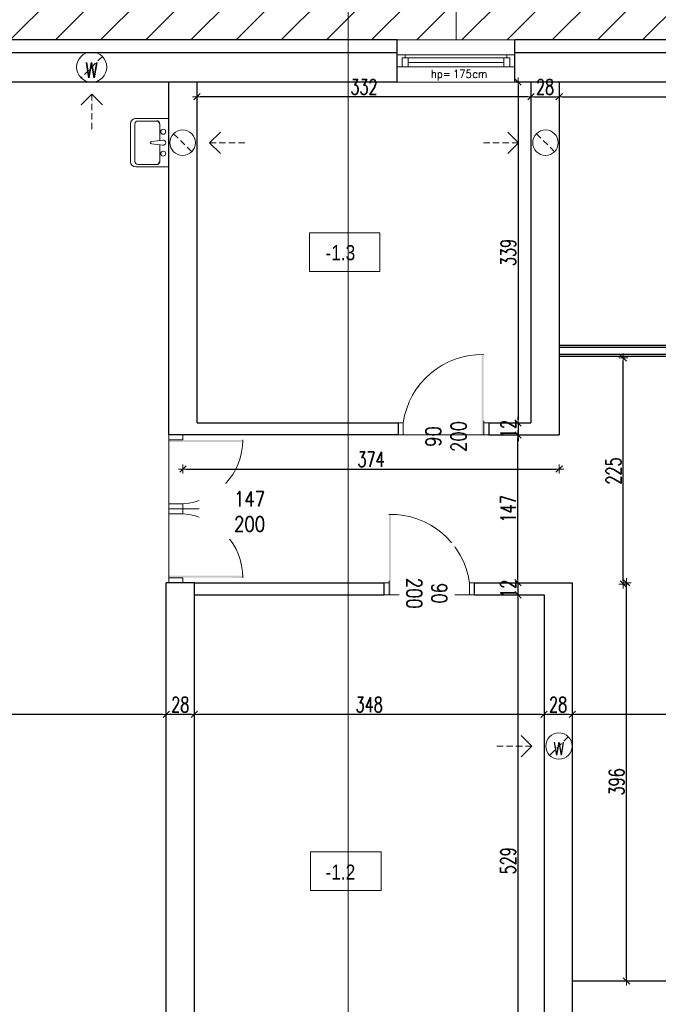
# Model space of a CAD drawing. Header units: millimetres. Extents: x 64838 to 107664, y -36848 to 0.
# Tile 21 of 109: x 68774 to 69408, y -30349 to -29370. Entities that reach past the tile are written whole.
import ezdxf

# ---------------------------------------------------------------- set-up
doc = ezdxf.new("R2010")
doc.units = ezdxf.units.MM
doc.linetypes.add('HIDDEN', pattern=[9.525, 6.35, -3.175])
doc.layers.get('Defpoints').update_dxf_attribs({"color": 30})
for name, color, linetype, lineweight in [('J opisy', 7, 'Continuous', 9), ('J stolarka_okna', 144, 'Continuous', 0), ('J wymiary', 1, 'Continuous', 9), ('OPIS', 7, 'Continuous', 5), ('sciany', 252, 'Continuous', 30)]:
    doc.layers.add(name, color=color, linetype=linetype, lineweight=lineweight)
doc.styles.add('ADESK2', font='simplex', dxfattribs={"width": 0.7})
doc.styles.add('MtXpl_simplex_shx', font='simplex.shx')
doc.styles.get("Standard").update_dxf_attribs({"font": 'arial.ttf'})
doc.dimstyles.new('1-100', dxfattribs={"dimscale": 1.5, "dimtxt": 10, "dimasz": 2, "dimexe": 1, "dimexo": 1, "dimgap": 1.5, "dimtad": 1, "dimdec": 0, "dimrnd": 0.5, "dimdsep": 46, "dimtxsty": 'ADESK2', "dimblk": 'wymiar', "dimcen": -1, "dimdle": 5, "dimse1": 1, "dimse2": 1, "dimclrd": 256, "dimclre": 256, "dimclrt": 256, "dimadec": 0, "dimazin": 0, "dimtfac": 1, "dimtdec": 0, "dimtix": 1, "dimtmove": 0, "dimatfit": 3, "dimfxl": 20, "dimfxlon": 1, "dimtolj": 1, "dimtzin": 0, "dimarcsym": 0})

# ---------------------------------------------------------------- blocks, each defined once
blk = doc.blocks.new('umywalka')
at = {"layer": 'J opisy'}
for p, q in [((71603.82, -25201.51), (71570.84, -25201.51)), ((71601.47, -25203.93), (71582.94, -25203.93)), ((71608.9, -25244.65), (71608.9, -25206.59)), ((71579.86, -25207.01), (71579.86, -25223.69)), ((71604.56, -25244.07), (71604.56, -25207.01)), ((71588.15, -25224.57), (71576.68, -25223.17)), ((71588.15, -25226.67), (71576.68, -25228.07)), ((71579.86, -25227.55), (71579.86, -25244.07)), ((71570.84, -25249.73), (71603.82, -25249.73)), ((71582.94, -25247.16), (71601.47, -25247.16))]:
    blk.add_line(p, q, dxfattribs=at)
for centre in [(71576.38, -25214.7), (71576.38, -25236.54)]:
    blk.add_circle(centre, 2.47, dxfattribs=at)
for centre, radius, start, end in [((71601.47, -25207.01), 3.09, 0, 90), ((71603.82, -25206.59), 5.07, 0, 90), ((71576.38, -25225.62), 2.47, 83.04224, 276.95776), ((71588.16, -25225.62), 1.04, 269.35285, 90.64715), ((71601.47, -25244.07), 3.09, 270, 0), ((71603.82, -25244.65), 5.07, 270, 0)]:
    blk.add_arc(centre, radius, start, end, dxfattribs=at)
blk = doc.blocks.new('umywalka prawidlowa')
at = {"layer": 'sciany', "color": 253}
for centre, start, end in [((71582.94, -25207.01), 90, 180), ((71582.94, -25244.07), 180, 270)]:
    blk.add_arc(centre, 3.09, start, end, dxfattribs=at)
at = {"layer": 'J wymiary'}
blk.add_blockref('umywalka', (0, 0), dxfattribs=at)
blk = doc.blocks.new('wymiar')
for p, q in [((1.5, 0), (-1.5, 0)), ((1.06, 1.06), (-1.06, -1.06)), ((0, 1.5), (0, -1.5))]:
    blk.add_line(p, q)
blk = doc.blocks.new('*D691')
at = {"layer": 'Defpoints', "color": 0, "ltscale": 4}
for p in [(69322.85, -30060.86), (69322.85, -30060.86), (69886.25, -30060.86)]:
    blk.add_point(p, dxfattribs=at)
at = {"layer": 'J wymiary', "lineweight": -2}
blk.add_line((69883.25, -30060.86), (69325.85, -30060.86), dxfattribs=at)
at = {"layer": 'J wymiary', "lineweight": -2, "ltscale": 4, "xscale": 3, "yscale": 3, "zscale": 3, "rotation": 180}
blk.add_blockref('wymiar', (69322.85, -30060.86), dxfattribs=at)
at = {"layer": 'J wymiary', "lineweight": -2, "ltscale": 4, "xscale": 3, "yscale": 3, "zscale": 3}
blk.add_blockref('wymiar', (69886.25, -30060.86), dxfattribs=at)
at = {"layer": 'J wymiary', "ltscale": 4, "insert": (69604.55, -30051.11), "char_height": 15, "attachment_point": 5, "style": 'ADESK2'}
blk.add_mtext('\\A1;564', dxfattribs=at)
blk = doc.blocks.new('*D692')
at = {"layer": 'Defpoints', "color": 0, "ltscale": 4}
for p in [(69135.03, -29706.3), (69373.65, -29706.3), (69135.03, -29931.3)]:
    blk.add_point(p, dxfattribs=at)
at = {"layer": 'J wymiary', "lineweight": -2}
blk.add_line((69373.65, -29928.3), (69373.65, -29709.3), dxfattribs=at)
at = {"layer": 'J wymiary', "lineweight": -2, "ltscale": 4, "xscale": 3, "yscale": 3, "zscale": 3}
for p, rotation in [((69373.65, -29706.3), 90), ((69373.65, -29931.3), 270)]:
    blk.add_blockref('wymiar', p, dxfattribs=dict(at, rotation=rotation))
at = {"layer": 'J wymiary', "ltscale": 4, "insert": (69363.9, -29818.8), "char_height": 15, "attachment_point": 5, "rotation": 90, "style": 'ADESK2'}
blk.add_mtext('\\A1;225', dxfattribs=at)
blk = doc.blocks.new('*D714')
at = {"layer": 'Defpoints', "color": 0, "ltscale": 4}
for p in [(69322.85, -29929.98), (69376.83, -29929.98), (69322.85, -30325.98)]:
    blk.add_point(p, dxfattribs=at)
at = {"layer": 'J wymiary', "lineweight": -2}
blk.add_line((69376.83, -30322.98), (69376.83, -29932.98), dxfattribs=at)
at = {"layer": 'J wymiary', "lineweight": -2, "ltscale": 4, "xscale": 3, "yscale": 3, "zscale": 3}
for p, rotation in [((69376.83, -29929.98), 90), ((69376.83, -30325.98), 270)]:
    blk.add_blockref('wymiar', p, dxfattribs=dict(at, rotation=rotation))
at = {"layer": 'J wymiary', "ltscale": 4, "insert": (69367.08, -30127.98), "char_height": 15, "attachment_point": 5, "rotation": 90, "style": 'ADESK2'}
blk.add_mtext('\\A1;396', dxfattribs=at)
blk = doc.blocks.new('*D715')
at = {"layer": 'Defpoints', "color": 0, "ltscale": 4}
for p in [(69268.93, -29782.98), (69287.6, -29782.98), (69287.6, -29929.98)]:
    blk.add_point(p, dxfattribs=at)
at = {"layer": 'J wymiary', "lineweight": -2}
blk.add_line((69268.93, -29926.98), (69268.93, -29785.98), dxfattribs=at)
at = {"layer": 'J wymiary', "lineweight": -2, "ltscale": 4, "xscale": 3, "yscale": 3, "zscale": 3}
for p, rotation in [((69268.93, -29782.98), 90), ((69268.93, -29929.98), 270)]:
    blk.add_blockref('wymiar', p, dxfattribs=dict(at, rotation=rotation))
at = {"layer": 'J wymiary', "ltscale": 4, "insert": (69259.18, -29856.48), "char_height": 15, "attachment_point": 5, "rotation": 90, "style": 'ADESK2'}
blk.add_mtext('\\A1;147', dxfattribs=at)
blk = doc.blocks.new('*D716')
at = {"layer": 'Defpoints', "color": 0, "ltscale": 4}
for p in [(68935.85, -29782.98), (69309.85, -29782.98), (69309.85, -29816.94)]:
    blk.add_point(p, dxfattribs=at)
at = {"layer": 'J wymiary', "lineweight": -2}
blk.add_line((68938.85, -29816.94), (69306.85, -29816.94), dxfattribs=at)
at = {"layer": 'J wymiary', "lineweight": -2, "ltscale": 4, "xscale": 3, "yscale": 3, "zscale": 3, "rotation": 180}
blk.add_blockref('wymiar', (68935.85, -29816.94), dxfattribs=at)
at = {"layer": 'J wymiary', "lineweight": -2, "ltscale": 4, "xscale": 3, "yscale": 3, "zscale": 3}
blk.add_blockref('wymiar', (69309.85, -29816.94), dxfattribs=at)
at = {"layer": 'J wymiary', "ltscale": 4, "insert": (69122.85, -29807.19), "char_height": 15, "attachment_point": 5, "style": 'ADESK2'}
blk.add_mtext('\\A1;374', dxfattribs=at)
blk = doc.blocks.new('*D717')
at = {"layer": 'Defpoints', "color": 0, "ltscale": 4}
for p in [(69294.85, -30060.86), (69322.85, -30060.86), (69294.85, -30092.77)]:
    blk.add_point(p, dxfattribs=at)
at = {"layer": 'J wymiary', "lineweight": -2}
blk.add_line((69319.85, -30060.86), (69297.85, -30060.86), dxfattribs=at)
at = {"layer": 'J wymiary', "lineweight": -2, "ltscale": 4, "xscale": 3, "yscale": 3, "zscale": 3, "rotation": 180}
blk.add_blockref('wymiar', (69294.85, -30060.86), dxfattribs=at)
at = {"layer": 'J wymiary', "lineweight": -2, "ltscale": 4, "xscale": 3, "yscale": 3, "zscale": 3}
blk.add_blockref('wymiar', (69322.85, -30060.86), dxfattribs=at)
at = {"layer": 'J wymiary', "ltscale": 4, "insert": (69308.85, -30051.11), "char_height": 15, "attachment_point": 5, "style": 'ADESK2'}
blk.add_mtext('\\A1;28', dxfattribs=at)
blk = doc.blocks.new('*D718')
at = {"layer": 'Defpoints', "color": 0, "ltscale": 4}
for p in [(68947.23, -30060.86), (68947.23, -30060.86), (69294.85, -30060.86)]:
    blk.add_point(p, dxfattribs=at)
at = {"layer": 'J wymiary', "lineweight": -2}
blk.add_line((69291.85, -30060.86), (68950.23, -30060.86), dxfattribs=at)
at = {"layer": 'J wymiary', "lineweight": -2, "ltscale": 4, "xscale": 3, "yscale": 3, "zscale": 3, "rotation": 180}
blk.add_blockref('wymiar', (68947.23, -30060.86), dxfattribs=at)
at = {"layer": 'J wymiary', "lineweight": -2, "ltscale": 4, "xscale": 3, "yscale": 3, "zscale": 3}
blk.add_blockref('wymiar', (69294.85, -30060.86), dxfattribs=at)
at = {"layer": 'J wymiary', "ltscale": 4, "insert": (69121.04, -30051.11), "char_height": 15, "attachment_point": 5, "style": 'ADESK2'}
blk.add_mtext('\\A1;348', dxfattribs=at)
blk = doc.blocks.new('*D719')
at = {"layer": 'Defpoints', "color": 0, "ltscale": 4}
for p in [(68919.23, -30060.86), (68919.23, -30060.86), (68947.23, -30060.86)]:
    blk.add_point(p, dxfattribs=at)
at = {"layer": 'J wymiary', "lineweight": -2}
blk.add_line((68944.23, -30060.86), (68922.23, -30060.86), dxfattribs=at)
at = {"layer": 'J wymiary', "lineweight": -2, "ltscale": 4, "xscale": 3, "yscale": 3, "zscale": 3, "rotation": 180}
blk.add_blockref('wymiar', (68919.23, -30060.86), dxfattribs=at)
at = {"layer": 'J wymiary', "lineweight": -2, "ltscale": 4, "xscale": 3, "yscale": 3, "zscale": 3}
blk.add_blockref('wymiar', (68947.23, -30060.86), dxfattribs=at)
at = {"layer": 'J wymiary', "ltscale": 4, "insert": (68933.23, -30051.11), "char_height": 15, "attachment_point": 5, "style": 'ADESK2'}
blk.add_mtext('\\A1;28', dxfattribs=at)
blk = doc.blocks.new('*D720')
at = {"layer": 'Defpoints', "color": 0, "ltscale": 4}
for p in [(68408.23, -30060.86), (68408.23, -30060.86), (68919.23, -30060.86)]:
    blk.add_point(p, dxfattribs=at)
at = {"layer": 'J wymiary', "lineweight": -2}
blk.add_line((68916.23, -30060.86), (68411.23, -30060.86), dxfattribs=at)
at = {"layer": 'J wymiary', "lineweight": -2, "ltscale": 4, "xscale": 3, "yscale": 3, "zscale": 3, "rotation": 180}
blk.add_blockref('wymiar', (68408.23, -30060.86), dxfattribs=at)
at = {"layer": 'J wymiary', "lineweight": -2, "ltscale": 4, "xscale": 3, "yscale": 3, "zscale": 3}
blk.add_blockref('wymiar', (68919.23, -30060.86), dxfattribs=at)
at = {"layer": 'J wymiary', "ltscale": 4, "insert": (68663.73, -30051.11), "char_height": 15, "attachment_point": 5, "style": 'ADESK2'}
blk.add_mtext('\\A1;511', dxfattribs=at)
blk = doc.blocks.new('*D722')
at = {"layer": 'Defpoints', "color": 0, "ltscale": 4}
for p in [(69281.85, -29431.98), (69269.04, -29770.98), (69281.85, -29770.98)]:
    blk.add_point(p, dxfattribs=at)
at = {"layer": 'J wymiary', "lineweight": -2}
blk.add_line((69269.04, -29434.98), (69269.04, -29767.98), dxfattribs=at)
at = {"layer": 'J wymiary', "lineweight": -2, "ltscale": 4, "xscale": 3, "yscale": 3, "zscale": 3}
for p, rotation in [((69269.04, -29431.98), 90), ((69269.04, -29770.98), 270)]:
    blk.add_blockref('wymiar', p, dxfattribs=dict(at, rotation=rotation))
at = {"layer": 'J wymiary', "ltscale": 4, "insert": (69259.29, -29601.48), "char_height": 15, "attachment_point": 5, "rotation": 90, "style": 'ADESK2'}
blk.add_mtext('\\A1;339', dxfattribs=at)
blk = doc.blocks.new('*D723')
at = {"layer": 'Defpoints', "color": 0, "ltscale": 4}
for p in [(69269.04, -29770.98), (69269.04, -29782.98), (69269.04, -29782.98)]:
    blk.add_point(p, dxfattribs=at)
at = {"layer": 'J wymiary', "lineweight": -2}
for p, q in [((69269.04, -29767.98), (69269.04, -29764.98)), ((69269.04, -29770.98), (69269.04, -29782.98)), ((69269.04, -29785.98), (69269.04, -29788.98))]:
    blk.add_line(p, q, dxfattribs=at)
at = {"layer": 'J wymiary', "lineweight": -2, "ltscale": 4, "xscale": 3, "yscale": 3, "zscale": 3}
for p, rotation in [((69269.04, -29770.98), 270), ((69269.04, -29782.98), 90)]:
    blk.add_blockref('wymiar', p, dxfattribs=dict(at, rotation=rotation))
at = {"layer": 'J wymiary', "ltscale": 4, "insert": (69259.29, -29776.98), "char_height": 15, "attachment_point": 5, "rotation": 90, "style": 'ADESK2'}
blk.add_mtext('\\A1;12', dxfattribs=at)
blk = doc.blocks.new('*D724')
at = {"layer": 'Defpoints', "color": 0, "ltscale": 4}
for p in [(69268.93, -29929.98), (69268.93, -29941.98), (69268.93, -29941.98)]:
    blk.add_point(p, dxfattribs=at)
at = {"layer": 'J wymiary', "lineweight": -2}
for p, q in [((69268.93, -29926.98), (69268.93, -29923.98)), ((69268.93, -29929.98), (69268.93, -29941.98)), ((69268.93, -29944.98), (69268.93, -29947.98))]:
    blk.add_line(p, q, dxfattribs=at)
at = {"layer": 'J wymiary', "lineweight": -2, "ltscale": 4, "xscale": 3, "yscale": 3, "zscale": 3}
for p, rotation in [((69268.93, -29929.98), 270), ((69268.93, -29941.98), 90)]:
    blk.add_blockref('wymiar', p, dxfattribs=dict(at, rotation=rotation))
at = {"layer": 'J wymiary', "ltscale": 4, "insert": (69259.18, -29935.98), "char_height": 15, "attachment_point": 5, "rotation": 90, "style": 'ADESK2'}
blk.add_mtext('\\A1;12', dxfattribs=at)
blk = doc.blocks.new('*D725')
at = {"layer": 'Defpoints', "color": 0, "ltscale": 4}
for p in [(69268.93, -29941.98), (69268.93, -30470.98), (69268.93, -30470.98)]:
    blk.add_point(p, dxfattribs=at)
at = {"layer": 'J wymiary', "lineweight": -2}
blk.add_line((69268.93, -29944.98), (69268.93, -30467.98), dxfattribs=at)
at = {"layer": 'J wymiary', "lineweight": -2, "ltscale": 4, "xscale": 3, "yscale": 3, "zscale": 3}
for p, rotation in [((69268.93, -29941.98), 90), ((69268.93, -30470.98), 270)]:
    blk.add_blockref('wymiar', p, dxfattribs=dict(at, rotation=rotation))
at = {"layer": 'J wymiary', "ltscale": 4, "insert": (69259.18, -30206.48), "char_height": 15, "attachment_point": 5, "rotation": 90, "style": 'ADESK2'}
blk.add_mtext('\\A1;529', dxfattribs=at)
blk = doc.blocks.new('*D726')
at = {"layer": 'Defpoints', "color": 0, "ltscale": 4}
for p in [(68949.85, -29431.98), (69281.85, -29431.98), (68949.85, -29446.63)]:
    blk.add_point(p, dxfattribs=at)
at = {"layer": 'J wymiary', "lineweight": -2}
blk.add_line((69278.85, -29446.63), (68952.85, -29446.63), dxfattribs=at)
at = {"layer": 'J wymiary', "lineweight": -2, "ltscale": 4, "xscale": 3, "yscale": 3, "zscale": 3, "rotation": 180}
blk.add_blockref('wymiar', (68949.85, -29446.63), dxfattribs=at)
at = {"layer": 'J wymiary', "lineweight": -2, "ltscale": 4, "xscale": 3, "yscale": 3, "zscale": 3}
blk.add_blockref('wymiar', (69281.85, -29446.63), dxfattribs=at)
at = {"layer": 'J wymiary', "ltscale": 4, "insert": (69115.85, -29436.88), "char_height": 15, "attachment_point": 5, "style": 'ADESK2'}
blk.add_mtext('\\A1;332', dxfattribs=at)
blk = doc.blocks.new('*D727')
at = {"layer": 'Defpoints', "color": 0, "ltscale": 4}
for p in [(69281.85, -29446.63), (69309.85, -29446.63), (69309.85, -29446.63)]:
    blk.add_point(p, dxfattribs=at)
at = {"layer": 'J wymiary', "lineweight": -2}
blk.add_line((69284.85, -29446.63), (69306.85, -29446.63), dxfattribs=at)
at = {"layer": 'J wymiary', "lineweight": -2, "ltscale": 4, "xscale": 3, "yscale": 3, "zscale": 3, "rotation": 180}
blk.add_blockref('wymiar', (69281.85, -29446.63), dxfattribs=at)
at = {"layer": 'J wymiary', "lineweight": -2, "ltscale": 4, "xscale": 3, "yscale": 3, "zscale": 3}
blk.add_blockref('wymiar', (69309.85, -29446.63), dxfattribs=at)
at = {"layer": 'J wymiary', "ltscale": 4, "insert": (69295.85, -29436.88), "char_height": 15, "attachment_point": 5, "style": 'ADESK2'}
blk.add_mtext('\\A1;28', dxfattribs=at)
blk = doc.blocks.new('*D728')
at = {"layer": 'Defpoints', "color": 0, "ltscale": 4}
for p in [(69309.85, -29446.63), (69727.23, -29446.63), (69727.23, -29446.63)]:
    blk.add_point(p, dxfattribs=at)
at = {"layer": 'J wymiary', "lineweight": -2}
blk.add_line((69312.85, -29446.63), (69724.23, -29446.63), dxfattribs=at)
at = {"layer": 'J wymiary', "lineweight": -2, "ltscale": 4, "xscale": 3, "yscale": 3, "zscale": 3, "rotation": 180}
blk.add_blockref('wymiar', (69309.85, -29446.63), dxfattribs=at)
at = {"layer": 'J wymiary', "lineweight": -2, "ltscale": 4, "xscale": 3, "yscale": 3, "zscale": 3}
blk.add_blockref('wymiar', (69727.23, -29446.63), dxfattribs=at)
at = {"layer": 'J wymiary', "ltscale": 4, "insert": (69518.54, -29436.88), "char_height": 15, "attachment_point": 5, "style": 'ADESK2'}
blk.add_mtext('\\A1;418', dxfattribs=at)
blk = doc.blocks.new('*D850')
at = {"layer": 'Defpoints', "color": 0, "ltscale": 4}
for p in [(68355.23, -27348.12), (69857.23, -27811.48), (68355.23, -29409.95)]:
    blk.add_point(p, dxfattribs=at)
at = {"layer": 'J wymiary', "lineweight": -2}
blk.add_line((69854.23, -27348.12), (68358.23, -27348.12), dxfattribs=at)
at = {"layer": 'J wymiary', "lineweight": -2, "ltscale": 4, "xscale": 3, "yscale": 3, "zscale": 3, "rotation": 180}
blk.add_blockref('wymiar', (68355.23, -27348.12), dxfattribs=at)
at = {"layer": 'J wymiary', "lineweight": -2, "ltscale": 4, "xscale": 3, "yscale": 3, "zscale": 3}
blk.add_blockref('wymiar', (69857.23, -27348.12), dxfattribs=at)
at = {"layer": 'J wymiary', "ltscale": 4, "insert": (69106.23, -27338.37), "char_height": 15, "attachment_point": 5, "style": 'ADESK2'}
blk.add_mtext('\\A1;1502', dxfattribs=at)
blk = doc.blocks.new('*D851')
at = {"layer": 'Defpoints', "color": 0, "ltscale": 4}
for p in [(72100.23, -27218.89), (68355.23, -29409.95), (72100.23, -29537.48)]:
    blk.add_point(p, dxfattribs=at)
at = {"layer": 'J wymiary', "lineweight": -2}
blk.add_line((68358.23, -27218.89), (72097.23, -27218.89), dxfattribs=at)
at = {"layer": 'J wymiary', "lineweight": -2, "ltscale": 4, "xscale": 3, "yscale": 3, "zscale": 3, "rotation": 180}
blk.add_blockref('wymiar', (68355.23, -27218.89), dxfattribs=at)
at = {"layer": 'J wymiary', "lineweight": -2, "ltscale": 4, "xscale": 3, "yscale": 3, "zscale": 3}
blk.add_blockref('wymiar', (72100.23, -27218.89), dxfattribs=at)
at = {"layer": 'J wymiary', "ltscale": 4, "insert": (70227.73, -27209.14), "char_height": 15, "attachment_point": 5, "style": 'ADESK2'}
blk.add_mtext('\\A1;3745', dxfattribs=at)
blk = doc.blocks.new('*D853')
at = {"layer": 'Defpoints', "color": 0, "ltscale": 4}
for p in [(68186.36, -30325.98), (68363.35, -30325.98), (69294.85, -30512.98)]:
    blk.add_point(p, dxfattribs=at)
at = {"layer": 'J wymiary', "lineweight": -2}
blk.add_line((68186.36, -30509.98), (68186.36, -30328.98), dxfattribs=at)
at = {"layer": 'J wymiary', "lineweight": -2, "ltscale": 4, "xscale": 3, "yscale": 3, "zscale": 3}
for p, rotation in [((68186.36, -30325.98), 90), ((68186.36, -30512.98), 270)]:
    blk.add_blockref('wymiar', p, dxfattribs=dict(at, rotation=rotation))
at = {"layer": 'J wymiary', "ltscale": 4, "insert": (68176.61, -30419.48), "char_height": 15, "attachment_point": 5, "rotation": 90, "style": 'ADESK2'}
blk.add_mtext('\\A1;187', dxfattribs=at)
blk = doc.blocks.new('*D862')
at = {"layer": 'Defpoints', "color": 0, "ltscale": 4}
for p in [(68186.36, -29219.98), (69778.73, -29219.98), (68404.51, -29389.98)]:
    blk.add_point(p, dxfattribs=at)
at = {"layer": 'J wymiary', "lineweight": -2}
blk.add_line((68186.36, -29386.98), (68186.36, -29222.98), dxfattribs=at)
at = {"layer": 'J wymiary', "lineweight": -2, "ltscale": 4, "xscale": 3, "yscale": 3, "zscale": 3}
for p, rotation in [((68186.36, -29219.98), 90), ((68186.36, -29389.98), 270)]:
    blk.add_blockref('wymiar', p, dxfattribs=dict(at, rotation=rotation))
at = {"layer": 'J wymiary', "ltscale": 4, "insert": (68176.61, -29304.98), "char_height": 15, "attachment_point": 5, "rotation": 90, "style": 'ADESK2'}
blk.add_mtext('\\A1;170', dxfattribs=at)
blk = doc.blocks.new('*D875')
at = {"layer": 'Defpoints', "color": 0, "ltscale": 4}
for p in [(68124.68, -29389.98), (68669.25, -29389.98), (69294.85, -30512.98)]:
    blk.add_point(p, dxfattribs=at)
at = {"layer": 'J wymiary', "lineweight": -2}
blk.add_line((68124.68, -30509.98), (68124.68, -29392.98), dxfattribs=at)
at = {"layer": 'J wymiary', "lineweight": -2, "ltscale": 4, "xscale": 3, "yscale": 3, "zscale": 3}
for p, rotation in [((68124.68, -29389.98), 90), ((68124.68, -30512.98), 270)]:
    blk.add_blockref('wymiar', p, dxfattribs=dict(at, rotation=rotation))
at = {"layer": 'J wymiary', "ltscale": 4, "insert": (68114.93, -29951.48), "char_height": 15, "attachment_point": 5, "rotation": 90, "style": 'ADESK2'}
blk.add_mtext('\\A1;1123', dxfattribs=at)
blk = doc.blocks.new('*D876')
at = {"layer": 'Defpoints', "color": 0, "ltscale": 4}
for p in [(68124.68, -27798.48), (69905.92, -27798.48), (68669.25, -29389.98)]:
    blk.add_point(p, dxfattribs=at)
at = {"layer": 'J wymiary', "lineweight": -2}
blk.add_line((68124.68, -29386.98), (68124.68, -27801.48), dxfattribs=at)
at = {"layer": 'J wymiary', "lineweight": -2, "ltscale": 4, "xscale": 3, "yscale": 3, "zscale": 3}
for p, rotation in [((68124.68, -27798.48), 90), ((68124.68, -29389.98), 270)]:
    blk.add_blockref('wymiar', p, dxfattribs=dict(at, rotation=rotation))
at = {"layer": 'J wymiary', "ltscale": 4, "insert": (68114.93, -28594.23), "char_height": 15, "attachment_point": 5, "rotation": 90, "style": 'ADESK2'}
blk.add_mtext('\\A1;1592', dxfattribs=at)
blk = doc.blocks.new('*D877')
at = {"layer": 'Defpoints', "color": 0, "ltscale": 4}
for p in [(69905.92, -27798.48), (68046.4, -30512.98), (68637.14, -30512.98)]:
    blk.add_point(p, dxfattribs=at)
at = {"layer": 'J wymiary', "lineweight": -2}
blk.add_line((68046.4, -27801.48), (68046.4, -30509.98), dxfattribs=at)
at = {"layer": 'J wymiary', "lineweight": -2, "ltscale": 4, "xscale": 3, "yscale": 3, "zscale": 3}
for p, rotation in [((68046.4, -27798.48), 90), ((68046.4, -30512.98), 270)]:
    blk.add_blockref('wymiar', p, dxfattribs=dict(at, rotation=rotation))
at = {"layer": 'J wymiary', "ltscale": 4, "insert": (68036.65, -29155.73), "char_height": 15, "attachment_point": 5, "rotation": 90, "style": 'ADESK2'}
blk.add_mtext('\\A1;2715', dxfattribs=at)

msp = doc.modelspace()

# ---------------------------------------------------------------- hatches: boundary and pattern name
at = {"layer": 'OPIS', "ltscale": 4}
h = msp.add_hatch(dxfattribs=at)
h.set_pattern_fill('ANSI31', color=256, scale=10)
h.paths.add_polyline_path([(66050.23, -28339.98), (66050.23, -27524.98), (68430.23, -27524.98), (68430.23, -29087.48), (69857.23, -29087.48), (69857.23, -29219.98), (69687.23, -29219.98), (69687.23, -29389.98), (69265.85, -29389.98), (69148.85, -29389.98), (68355.23, -29389.98), (68330.23, -29389.98), (68330.23, -29609.51), (68005.23, -29609.51), (68005.23, -28339.98)])
h.paths.add_polyline_path([(68165.36, -29444.48), (68187.86, -29444.48), (68187.86, -29419.48), (68165.36, -29419.48)], flags=24)
h.paths.add_polyline_path([(68165.36, -28992.73), (68187.86, -28992.73), (68187.86, -28962.23), (68165.36, -28962.23)], flags=24)
h.paths.add_polyline_path([(68165.36, -29144.73), (68187.86, -29144.73), (68187.86, -29111.73), (68165.36, -29111.73)], flags=24)
h.paths.add_polyline_path([(68165.36, -28268.73), (68187.86, -28268.73), (68187.86, -28238.23), (68165.36, -28238.23)], flags=24)
h.paths.add_polyline_path([(68165.36, -29548.48), (68187.86, -29548.48), (68187.86, -29518.48), (68165.36, -29518.48)], flags=24)
h.paths.add_polyline_path([(68165.36, -28148.98), (68187.86, -28148.98), (68187.86, -28115.98), (68165.36, -28115.98)], flags=24)
h.paths.add_polyline_path([(68165.36, -27891.98), (68187.86, -27891.98), (68187.86, -27858.98), (68165.36, -27858.98)], flags=24)
h.paths.add_polyline_path([(68025.4, -29176.98), (68047.9, -29176.98), (68047.9, -29134.48), (68025.4, -29134.48)], flags=24)
h.paths.add_polyline_path([(68165.36, -28390.98), (68187.86, -28390.98), (68187.86, -28357.98), (68165.36, -28357.98)], flags=24)
h.paths.add_polyline_path([(68165.36, -28026.73), (68187.86, -28026.73), (68187.86, -27996.23), (68165.36, -27996.23)], flags=24)
h.paths.add_polyline_path([(68165.36, -28510.73), (68187.86, -28510.73), (68187.86, -28480.23), (68165.36, -28480.23)], flags=24)
h.paths.add_polyline_path([(68165.36, -28632.98), (68187.86, -28632.98), (68187.86, -28599.98), (68165.36, -28599.98)], flags=24)
h.paths.add_polyline_path([(68103.68, -28615.48), (68126.18, -28615.48), (68126.18, -28572.98), (68103.68, -28572.98)], flags=24)
h.paths.add_polyline_path([(68165.36, -29321.23), (68187.86, -29321.23), (68187.86, -29288.73), (68165.36, -29288.73)], flags=24)
h.paths.add_polyline_path([(68165.36, -28752.73), (68187.86, -28752.73), (68187.86, -28722.23), (68165.36, -28722.23)], flags=24)
h.paths.add_polyline_path([(68165.36, -28873.73), (68187.86, -28873.73), (68187.86, -28841.23), (68165.36, -28841.23)], flags=24)
h.paths.add_polyline_path([(68282.65, -29502.74), (68282.65, -29562.74), (68328.37, -29562.74), (68328.37, -29502.74)], flags=24)
h.paths.add_polyline_path([(69176.62, -29362.13), (69236.62, -29362.13), (69236.62, -29315.84), (69176.62, -29315.84)], flags=24)
h.paths.add_polyline_path([(66050.23, -28364.98), (66050.23, -31939.98), (67980.23, -31939.98), (67980.23, -29633.51), (67980.23, -29609.51), (67980.23, -28364.98)])

# ---------------------------------------------------------------- linework, layer by layer
at = {"layer": 'J opisy', "linetype": 'Continuous', "lineweight": 9}
msp.add_line((69207.35, -29389.98), (69207.35, -29289.26), dxfattribs=at)
at = {"layer": 'J opisy', "linetype": 'HIDDEN'}
for p, q in [((68855.79, -29406.49), (68834.62, -29427.75)), ((68845.2, -29443.97), (68845.2, -29478.97)), ((68926.58, -29483.36), (68944.57, -29501.28)), ((69305.27, -29501.28), (69287.27, -29483.36)), ((68962.42, -29492.32), (68997.42, -29492.32)), ((69269.43, -29492.32), (69234.43, -29492.32)), ((69318.92, -30083.07), (69300.43, -30101.64)), ((69282.83, -30092.35), (69247.83, -30092.35))]:
    msp.add_line(p, q, dxfattribs=at)
at = {"layer": 'J opisy'}
for p, q in [((68845.2, -29443.97), (68834.62, -29454.6)), ((68845.2, -29443.97), (68855.79, -29454.6)), ((68962.42, -29492.32), (68973.05, -29481.73)), ((69269.43, -29492.32), (69258.8, -29481.73)), ((68962.42, -29492.32), (68973.05, -29502.9)), ((69269.43, -29492.32), (69258.8, -29502.9)), ((69194.85, -29757.98), (69194.85, -29807.98)), ((69028.63, -29856.59), (68935.85, -29856.59)), ((69180.81, -29966.98), (69180.81, -29916.98)), ((69282.83, -30092.35), (69272.2, -30081.77)), ((69282.83, -30092.35), (69272.2, -30102.94))]:
    msp.add_line(p, q, dxfattribs=at)
for centre, radius in [((68845.2, -29417.12), 15), ((68935.57, -29492.32), 12.7), ((69296.27, -29492.32), 12.7), ((69309.68, -30092.35), 13.1)]:
    msp.add_circle(centre, radius, dxfattribs=at)
at = {"layer": 'J stolarka_okna', "linetype": 'Continuous', "lineweight": 9}
for p, q in [((69148.85, -29389.98), (69265.85, -29389.98)), ((69148.85, -29416.98), (69148.85, -29404.98)), ((69148.85, -29404.98), (69265.85, -29404.98)), ((69156.85, -29407.98), (69156.85, -29404.98)), ((69257.85, -29407.98), (69257.85, -29404.98)), ((69265.85, -29416.98), (69265.85, -29404.98)), ((69148.85, -29416.98), (69265.85, -29416.98)), ((69153.85, -29410.98), (69153.85, -29407.98)), ((69153.85, -29407.98), (69159.85, -29407.98)), ((69153.85, -29410.98), (69153.85, -29416.98)), ((69153.85, -29416.98), (69159.85, -29416.98)), ((69159.85, -29407.98), (69159.85, -29416.98)), ((69159.85, -29407.98), (69254.85, -29407.98)), ((69159.85, -29412.48), (69254.85, -29412.48)), ((69254.85, -29410.98), (69254.85, -29407.98)), ((69254.85, -29407.98), (69260.85, -29407.98)), ((69254.85, -29410.98), (69254.85, -29416.98)), ((69260.85, -29407.98), (69260.85, -29416.98)), ((69148.85, -29431.98), (69265.85, -29431.98))]:
    msp.add_line(p, q, dxfattribs=at)
at = {"layer": 'J stolarka_okna'}
for p, q in [((69234.85, -29768.98), (69234.85, -29782.98)), ((69154.85, -29770.98), (69149.85, -29770.98)), ((69154.85, -29782.98), (69154.85, -29770.98)), ((69239.85, -29770.98), (69234.85, -29770.98)), ((68935.85, -29782.98), (68921.85, -29782.98)), ((68921.85, -29787.98), (68921.85, -29782.98)), ((68921.85, -29851.48), (68921.85, -29787.98)), ((68921.85, -29787.98), (68935.85, -29787.98)), ((68935.85, -29787.98), (68935.85, -29782.98)), ((69149.85, -29782.98), (69154.85, -29782.98)), ((69234.85, -29782.98), (69239.85, -29782.98)), ((68921.85, -29856.48), (68921.85, -29851.48)), ((68935.85, -29851.48), (68921.85, -29851.48)), ((68921.85, -29856.48), (68921.85, -29861.48)), ((68921.85, -29856.48), (68935.85, -29856.48)), ((68921.85, -29856.48), (68935.85, -29856.48)), ((68935.85, -29856.48), (68935.85, -29851.48)), ((68935.85, -29856.48), (68935.85, -29861.48)), ((68935.85, -29861.48), (68921.85, -29861.48)), ((68921.85, -29861.48), (68921.85, -29924.98)), ((68921.85, -29924.98), (68935.85, -29924.98)), ((68921.85, -29924.98), (68921.85, -29929.98)), ((68935.85, -29924.98), (68935.85, -29929.98)), ((68933.23, -29929.98), (68919.23, -29929.98)), ((69135.81, -29929.98), (69140.81, -29929.98)), ((69140.81, -29927.98), (69140.81, -29941.98)), ((69220.81, -29941.98), (69220.81, -29929.98)), ((69220.81, -29929.98), (69225.81, -29929.98)), ((69140.81, -29941.98), (69135.81, -29941.98)), ((69140.81, -29941.98), (69220.81, -29941.98)), ((69225.81, -29941.98), (69220.81, -29941.98))]:
    msp.add_line(p, q, dxfattribs=at)
for centre, radius, start, end in [((68931.6, -29787.88), 63.74, 273.82777, 0), ((68931.6, -29925.08), 63.74, 0, 86.17223), ((69142.43, -29941.15), 79.17, 8.11177, 91.25491)]:
    msp.add_arc(centre, radius, start, end, dxfattribs=at)
for points in [[(69232.84, -29703), (69234.96, -29703), (69232.85, -29782.98), (69234.85, -29782.98)], [(68995.34, -29790), (68995.34, -29787.88), (68921.85, -29789.98), (68921.85, -29787.98)], [(69142.82, -29861.99), (69140.7, -29862), (69142.81, -29941.98), (69140.81, -29941.98)], [(68995.34, -29922.96), (68995.34, -29925.08), (68921.85, -29922.98), (68921.85, -29924.98)]]:
    msp.add_solid(points, dxfattribs=at)
at = {"layer": 'OPIS'}
msp.add_line((69100.23, -28861.49), (69100.23, -30693.95), dxfattribs=at)
for points in [[(69131.7, -29620.48), (69061.71, -29620.48), (69061.71, -29581.89), (69131.7, -29581.89)], [(69132.79, -30236.17), (69062.8, -30236.17), (69062.8, -30197.59), (69132.79, -30197.59)]]:
    msp.add_lwpolyline(points, close=True, dxfattribs=at)
at = {"layer": 'sciany'}
for p, q in [((69148.85, -29389.98), (68355.23, -29389.98)), ((69148.85, -29431.98), (69148.85, -29389.98)), ((69265.85, -29431.98), (69265.85, -29389.98)), ((69687.23, -29389.98), (69265.85, -29389.98)), ((69148.85, -29402.98), (68368.23, -29402.98)), ((69687.23, -29402.98), (69265.85, -29402.98)), ((69148.85, -29431.98), (68408.23, -29431.98)), ((68921.85, -29782.98), (68921.85, -29431.98)), ((68949.85, -29689.98), (68949.85, -29431.98)), ((69910.23, -29431.98), (69265.85, -29431.98)), ((69281.85, -29431.98), (69281.85, -29770.98)), ((69309.85, -29431.98), (69309.85, -29782.98)), ((68949.85, -29770.98), (68949.85, -29689.98)), ((69737.23, -29693.98), (69309.85, -29693.98)), ((69737.23, -29695.98), (69309.85, -29695.98)), ((69737.23, -29702.98), (69309.85, -29702.98)), ((69737.23, -29704.98), (69309.85, -29704.98)), ((68949.85, -29770.98), (69149.85, -29770.98)), ((69149.85, -29770.98), (69149.85, -29782.98)), ((69239.85, -29770.98), (69239.85, -29782.98)), ((69239.85, -29770.98), (69281.85, -29770.98)), ((69149.85, -29782.98), (68921.85, -29782.98)), ((69239.85, -29782.98), (69309.85, -29782.98)), ((68919.23, -30470.98), (68919.23, -29929.98)), ((68947.23, -29929.98), (68919.23, -29929.98)), ((68947.23, -30470.98), (68947.23, -29929.98)), ((68947.23, -29929.98), (69135.81, -29929.98)), ((69135.81, -29941.98), (69135.81, -29929.98)), ((69225.81, -29929.98), (69322.85, -29929.98)), ((69225.81, -29941.98), (69225.81, -29929.98)), ((69322.85, -29929.98), (69322.85, -30612.98)), ((68947.23, -29941.98), (69135.81, -29941.98)), ((69225.81, -29941.98), (69294.85, -29941.98)), ((69294.85, -29941.98), (69294.85, -30470.98)), ((69322.85, -30325.98), (69886.25, -30325.98))]:
    msp.add_line(p, q, dxfattribs=at)

# ---------------------------------------------------------------- block references
at = {"layer": 'J opisy', "rotation": 180}
msp.add_blockref('umywalka prawidlowa', (140492.69, -54717.93), dxfattribs=at)

# ---------------------------------------------------------------- texts
at = {"layer": 'J opisy', "style": 'MtXpl_simplex_shx', "width": 0.9}
for s, p in [('hp=', (69182.47, -29427.88)), ('175', (69204.41, -29427.88)), ('cm', (69223.61, -29427.88))]:
    msp.add_text(s, height=8, dxfattribs=at).set_placement(p)
at = {"layer": 'J opisy', "attachment_point": 5, "line_spacing_factor": 0.771429}
for insert, char_height, width in [((68844.99, -29420.12), 15, 30.2063), ((69309.49, -30094.98), 13.103, 26.3862)]:
    msp.add_mtext('\\pxsm1;{\\Fsimplex|c238;\\W0.8;W}', dxfattribs=dict(at, insert=insert, char_height=char_height, width=width))
at = {"layer": 'OPIS', "char_height": 15, "width": 48.75, "attachment_point": 5, "line_spacing_factor": 0.857143}
for s, insert in [('{\\fArial Narrow|b0|i0|c238|p34;-1.3}', (69092.37, -29601.75)), ('{\\fArial Narrow|b0|i0|c238|p34;-1.2}', (69092.37, -30217.81))]:
    msp.add_mtext(s, dxfattribs=dict(at, insert=insert))

# ---------------------------------------------------------------- dimensions: what is measured, and where the dimension line sits
at = {"layer": 'J wymiary'}
for base, p1, p2, picture, middle in [((72100.23, -27218.89), (68355.23, -29409.95), (72100.23, -29537.48), '*D851', (70227.73, -27209.14)), ((68355.23, -27348.12), (69857.23, -27811.48), (68355.23, -29409.95), '*D850', (69106.23, -27338.37))]:
    dim = msp.add_linear_dim(base=base, p1=p1, p2=p2, dimstyle='1-100', override={"dimblk": 'wymiar'}, dxfattribs=at)
    dim.commit()
    dim.dimension.update_dxf_attribs({"geometry": picture, "text_midpoint": middle})
for base, p1, p2, picture, middle in [((68124.68442097, -27798.47890319), (68669.24544448, -29389.97890319), (69905.91886421, -27798.47890319), '*D876', (68114.93442097, -28594.22890319)), ((68186.36, -29219.98), (68404.51, -29389.98), (69778.73, -29219.98), '*D862', (68176.61, -29304.98)), ((68186.36, -30325.98), (69294.85, -30512.98), (68363.35, -30325.98), '*D853', (68176.61, -30419.48))]:
    dim = msp.add_linear_dim(base=base, p1=p1, p2=p2, angle=90, dimstyle='1-100', override={"dimblk": 'wymiar'}, dxfattribs=at)
    dim.commit()
    dim.dimension.update_dxf_attribs({"geometry": picture, "text_midpoint": middle})
for base, p1, p2, picture, middle in [((68949.85, -29446.63), (69281.85, -29431.98), (68949.85, -29431.98), '*D726', (69115.85, -29436.88)), ((69309.85, -29446.63), (69281.85, -29446.63), (69309.85, -29446.63), '*D727', (69295.85, -29436.88)), ((69727.23, -29446.63), (69309.85, -29446.63), (69727.23, -29446.63), '*D728', (69518.54, -29436.88)), ((68408.23, -30060.86), (68919.23, -30060.86), (68408.23, -30060.86), '*D720', (68663.73, -30051.11)), ((68919.23, -30060.86), (68947.23, -30060.86), (68919.23, -30060.86), '*D719', (68933.23, -30051.11)), ((68947.23, -30060.86), (69294.85, -30060.86), (68947.23, -30060.86), '*D718', (69121.04, -30051.11)), ((69294.85, -30060.86), (69322.85, -30060.86), (69294.85, -30092.77), '*D717', (69308.85, -30051.11)), ((69322.85, -30060.86), (69886.25, -30060.86), (69322.85, -30060.86), '*D691', (69604.55, -30051.11))]:
    dim = msp.add_linear_dim(base=base, p1=p1, p2=p2, dimstyle='1-100', dxfattribs=at)
    dim.commit()
    dim.dimension.update_dxf_attribs({"geometry": picture, "text_midpoint": middle})
for base, p1, p2, picture, middle in [((69269.04, -29770.98), (69281.85, -29431.98), (69281.85, -29770.98), '*D722', (69259.29, -29601.48)), ((69269.04, -29782.98), (69269.04, -29770.98), (69269.04, -29782.98), '*D723', (69259.29, -29776.98)), ((69268.93, -29782.98), (69287.6, -29929.98), (69287.6, -29782.98), '*D715', (69259.18, -29856.48)), ((69268.93, -29941.98), (69268.93, -29929.98), (69268.93, -29941.98), '*D724', (69259.18, -29935.98)), ((69376.83, -29929.98), (69322.85, -30325.98), (69322.85, -29929.98), '*D714', (69367.08, -30127.98)), ((69268.93, -30470.98), (69268.93, -29941.98), (69268.93, -30470.98), '*D725', (69259.18, -30206.48))]:
    dim = msp.add_linear_dim(base=base, p1=p1, p2=p2, angle=90, dimstyle='1-100', dxfattribs=at)
    dim.commit()
    dim.dimension.update_dxf_attribs({"geometry": picture, "text_midpoint": middle})

# ---------------------------------------------------------------- next in the draw order: texts
at = {"layer": 'J opisy', "char_height": 15, "width": 85.2264, "attachment_point": 5, "line_spacing_factor": 0.771429, "bg_fill": 2}
for s, insert, rotation in [('\\pxsm1;{\\Fsimplex|c238;\\W0.8;90\\P200}', (69197.33, -29784.49), 89.99545), ('\\pxsm1;{\\Fsimplex|c238;\\W0.8;147\\P200}', (69002.11, -29859.06), 359.99545), ('\\pxsm1;{\\Fsimplex|c238;\\W0.8;90\\P200}', (69178.34, -29940.47), 269.99545)]:
    msp.add_mtext(s, dxfattribs=dict(at, insert=insert, rotation=rotation))

# ---------------------------------------------------------------- next in the draw order: linework, layer by layer
at = {"layer": 'J stolarka_okna'}
msp.add_line((69234.85, -29782.98), (69154.85, -29782.98), dxfattribs=at)
msp.add_arc((69233.23, -29782.15), 79.17, 88.74509, 171.88823, dxfattribs=at)

# ---------------------------------------------------------------- next in the draw order: dimensions: what is measured, and where the dimension line sits
at = {"layer": 'J wymiary'}
for base, p1, p2, picture, middle in [((68046.40296614, -30512.97890319), (69905.91886421, -27798.47890319), (68637.13656132, -30512.97890319), '*D877', (68036.65296614, -29155.72890319)), ((68124.68, -29389.98), (69294.85, -30512.98), (68669.25, -29389.98), '*D875', (68114.93, -29951.48))]:
    dim = msp.add_linear_dim(base=base, p1=p1, p2=p2, angle=90, dimstyle='1-100', override={"dimblk": 'wymiar'}, dxfattribs=at)
    dim.commit()
    dim.dimension.update_dxf_attribs({"geometry": picture, "text_midpoint": middle})
dim = msp.add_linear_dim(base=(69373.65, -29706.3), p1=(69135.03, -29931.3), p2=(69135.03, -29706.3), angle=90, dimstyle='1-100', dxfattribs=at)
dim.commit()
dim.dimension.update_dxf_attribs({"geometry": '*D692', "text_midpoint": (69363.9, -29818.8)})
dim = msp.add_linear_dim(base=(69309.85, -29816.94), p1=(68935.85, -29782.98), p2=(69309.85, -29782.98), dimstyle='1-100', dxfattribs=at)
dim.commit()
dim.dimension.update_dxf_attribs({"geometry": '*D716', "text_midpoint": (69122.85, -29807.19)})

doc.saveas('drawing.dxf')
